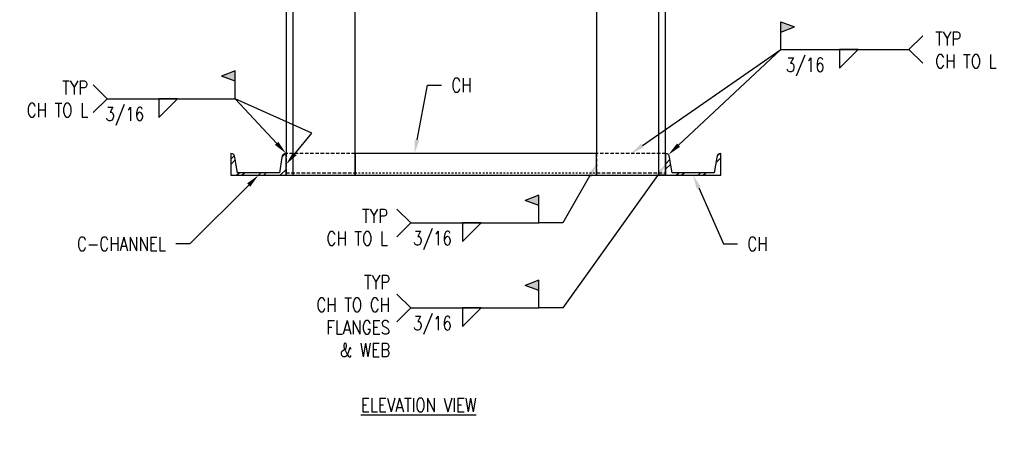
# Model space of a CAD drawing. Header units: inches. Extents: x -28 to 1146, y -114 to 309.
# Tile 2 of 15: x -25 to 46, y 69 to 100. Entities that reach past the tile are written whole.
import ezdxf
from ezdxf import colors
from ezdxf.entities.mleader import LeaderData, LeaderLine
from ezdxf.math import Vec2, Vec3

# ---------------------------------------------------------------- set-up
doc = ezdxf.new("R2010")
doc.units = ezdxf.units.IN
doc.header["$MEASUREMENT"] = 0
doc.linetypes.add('Dash', pattern=[0.25, 0.125, -0.125])
doc.linetypes.add('HIDDEN', pattern=[0.375, 0.25, -0.125])
for name, color, linetype in [('S-ANNO-NOTE', 2, 'Continuous'), ('S-ANNO-SYMB', 2, 'Continuous'), ('S-DETL-GENF', 92, 'Continuous'), ('S-DETL-GENF-HDLN', 1, 'Dash')]:
    doc.layers.add(name, color=color, linetype=linetype)
doc.styles.add('Annotative', font='romans.shx', dxfattribs={"width": 0.8, "height": 0.125})

# ---------------------------------------------------------------- blocks, each defined once
blk = doc.blocks.new('051200_SteelFraming-AISC-Angle-Shapes-Side - L5X5X1_2-1903833-CANOPY TYPICAL CONNECTION DIAGRAM')
at = {"layer": 'S-DETL-GENF', "lineweight": -3}
for p, q in [((17.958, 0), (0.958, 0)), ((31.958, 0), (22.958, 0)), ((37.538, 0), (33.538, 0)), ((52.17, 0), (41.2, 0)), ((53.75, 0), (52.17, 0)), ((53.75, -5), (53.75, 0)), ((53.75, 0), (53.75, -0.5)), ((0.958, -0.5), (31.958, -0.5)), ((31.958, -0.5), (33.538, -0.5)), ((33.538, -0.5), (37.538, -0.5)), ((41.2, -0.5), (52.17, -0.5)), ((52.17, -0.5), (53.75, -0.5)), ((0.958, -5), (17.958, -5)), ((22.958, -5), (31.958, -5)), ((31.958, -5), (33.538, -5)), ((33.538, -5), (37.538, -5)), ((41.2, -5), (52.17, -5))]:
    blk.add_line(p, q, dxfattribs=at)
blk = doc.blocks.new('051200_SteelFraming-AISC-Angle-Shapes-Side - L5X5X1_2-1902066-CANOPY TYPICAL CONNECTION DIAGRAM')
at = {"layer": 'S-DETL-GENF', "lineweight": -3}
for p, q in [((18.208, 5), (1.208, 5)), ((32.208, 5), (23.208, 5)), ((37.788, 5), (33.788, 5)), ((52.42, 5), (41.45, 5)), ((54, 5), (52.42, 5)), ((54, 0), (54, 5)), ((1.208, 0.5), (32.208, 0.5)), ((1.208, 0), (8.172, 0)), ((9.752, 0), (32.208, 0)), ((32.208, 0.5), (33.788, 0.5)), ((33.788, 0.5), (37.788, 0.5)), ((33.788, 0), (37.788, 0)), ((41.45, 0.5), (52.42, 0.5)), ((41.45, 0), (52.42, 0)), ((52.42, 0.5), (54, 0.5)), ((54, 0), (54, 0.5))]:
    blk.add_line(p, q, dxfattribs=at)
blk = doc.blocks.new('051200_SteelFraming-AISC-Channel-Shapes-Section - C4X5_4-V2-CANOPY TYPICAL CONNECTION DIAGRAM')
at = {"layer": 'S-DETL-GENF', "lineweight": -3}
h = blk.add_hatch(dxfattribs=at)
h.set_pattern_fill('FP_3', color=256, style=0, pattern_type=2)
h.set_pattern_definition([(315, (-88.276, -5.556), (0.79196, 0.79196), []), (315, (-87.076, -5.556), (0.79196, 0.79196), [])])
h.paths.add_polyline_path([(0, -1.53), (1.58, -1.53), (1.54, -1.382), (1.432, -1.274), (1.284, -1.234), (0.184, -1.063), (0.184, 2), (1.284, 2.174), (1.432, 2.214), (1.54, 2.322), (1.58, 2.47), (0, 2.47)])
for p, q in [((1.58, 2.47), (0, 2.47)), ((0, 2.47), (0, -1.53)), ((0.184, 2), (1.284, 2.174)), ((0.184, -1.063), (0.184, 2)), ((1.284, -1.234), (0.184, -1.063)), ((0, -1.53), (1.58, -1.53))]:
    blk.add_line(p, q, dxfattribs=at)
for centre, start, end in [((1.284, 2.47), 270, 360), ((1.284, -1.53), 0, 90)]:
    blk.add_arc(centre, 0.296, start, end, dxfattribs=at)
blk = doc.blocks.new('051200_SteelFraming-AISC-Channel-Shapes-Top - C4X5_4-1900934-CANOPY TYPICAL CONNECTION DIAGRAM')
at = {"layer": 'S-DETL-GENF', "linetype": 'HIDDEN', "lineweight": -3}
for p, q in [((5, 1.58), (0, 1.58)), ((0, 1.58), (0, 0)), ((0, 0), (5, 0))]:
    blk.add_line(p, q, dxfattribs=at)
at = {"layer": 'S-DETL-GENF-HDLN', "linetype": 'HIDDEN', "lineweight": -3}
blk.add_line((0, 0.184), (5, 0.184), dxfattribs=at)
blk = doc.blocks.new('051200_SteelFraming-AISC-Channel-Shapes-Top - C4X5_4-1901038-CANOPY TYPICAL CONNECTION DIAGRAM')
at = {"layer": 'S-DETL-GENF', "lineweight": -3}
for p, q in [((17.5, 1.58), (0, 1.58)), ((0, 1.58), (0, 0)), ((17.5, 0), (17.5, 1.58)), ((0, 0), (17.5, 0))]:
    blk.add_line(p, q, dxfattribs=at)
at = {"layer": 'S-DETL-GENF-HDLN', "lineweight": -3}
blk.add_line((0, 0.184), (17.5, 0.184), dxfattribs=at)
blk = doc.blocks.new('051200_SteelFraming-AISC-Channel-Shapes-Section - C4X5_4-V3-CANOPY TYPICAL CONNECTION DIAGRAM')
at = {"layer": 'S-DETL-GENF', "lineweight": -3}
h = blk.add_hatch(dxfattribs=at)
h.set_pattern_fill('FP_4', color=256, style=0, pattern_type=2)
h.set_pattern_definition([(315, (-88.276, 25.944), (0.79196, 0.79196), []), (315, (-87.076, 25.944), (0.79196, 0.79196), [])])
h.paths.add_polyline_path([(0, -1.53), (1.58, -1.53), (1.54, -1.382), (1.432, -1.274), (1.284, -1.234), (0.184, -1.063), (0.184, 2), (1.284, 2.174), (1.432, 2.214), (1.54, 2.322), (1.58, 2.47), (0, 2.47)])
for p, q in [((1.58, 2.47), (0, 2.47)), ((0, 2.47), (0, -1.53)), ((0.184, 2), (1.284, 2.174)), ((0.184, -1.063), (0.184, 2)), ((1.284, -1.234), (0.184, -1.063)), ((0, -1.53), (1.58, -1.53))]:
    blk.add_line(p, q, dxfattribs=at)
for centre, start, end in [((1.284, 2.47), 270, 360), ((1.284, -1.53), 0, 90)]:
    blk.add_arc(centre, 0.296, start, end, dxfattribs=at)
blk = doc.blocks.new('HDR-Si_Weld-Symbol - Bottom-1976674-CANOPY TYPICAL CONNECTION DIAGRAM')
at = {"layer": 'S-ANNO-NOTE', "lineweight": -3}
blk.add_hatch(color=256, dxfattribs=at).paths.add_polyline_path([(-0.375, 0.204), (-0.5, 0.1571), (-0.5, 0.2509)])
for p, q in [((-0.5, 0.2509), (-0.375, 0.204)), ((-0.5, 0.0009), (-0.5, 0.2509)), ((-0.5, 0.1571), (-0.375, 0.204)), ((0.6609, 0), (0.7859, 0.125)), ((-0.4375, 0), (0.6709, 0)), ((0.0313, -0.1691), (0.2004, 0)), ((0.0313, 0), (0.0313, -0.1691)), ((0.2004, 0), (0.0313, 0)), ((0.6609, 0), (0.7859, -0.125))]:
    blk.add_line(p, q, dxfattribs=at)
blk = doc.blocks.new('HDR-Si_Weld-Symbol - Bottom-1976676-CANOPY TYPICAL CONNECTION DIAGRAM')
at = {"layer": 'S-ANNO-NOTE', "lineweight": -3}
blk.add_hatch(color=256, dxfattribs=at).paths.add_polyline_path([(0.5984, 0.204), (0.7234, 0.2509), (0.7234, 0.1571)])
for p, q in [((0.7234, 0.2509), (0.5984, 0.204)), ((0.7234, 0.1571), (0.5984, 0.204)), ((0.7234, 0.0009), (0.7234, 0.2509)), ((-0.4375, 0), (-0.5625, 0.125)), ((-0.4375, 0), (-0.5625, -0.125)), ((-0.4375, 0), (0.7234, 0)), ((0.0313, -0.1691), (0.2004, 0)), ((0.0313, 0), (0.0313, -0.1691)), ((0.2004, 0), (0.0313, 0))]:
    blk.add_line(p, q, dxfattribs=at)

msp = doc.modelspace()

# ---------------------------------------------------------------- linework, layer by layer
at = {"layer": 'S-ANNO-NOTE', "lineweight": -3}
for p, q in [((14.0896, 84.8251), (12.3757, 84.8251)), ((14.0896, 78.6678), (12.3757, 78.6678))]:
    msp.add_line(p, q, dxfattribs=at)
at = {"layer": 'S-ANNO-SYMB', "lineweight": -3}
msp.add_line((-4.081, 91.3284), (-9.6393, 93.8251), dxfattribs=at)

# ---------------------------------------------------------------- block references
at = {"layer": 'S-ANNO-NOTE', "lineweight": -3, "xscale": 8, "yscale": 8, "zscale": 8}
for name, p in [('HDR-Si_Weld-Symbol - Bottom-1976674-CANOPY TYPICAL CONNECTION DIAGRAM', (33.8859, 97.387)), ('HDR-Si_Weld-Symbol - Bottom-1976676-CANOPY TYPICAL CONNECTION DIAGRAM', (-15.4269, 93.8251)), ('HDR-Si_Weld-Symbol - Bottom-1976676-CANOPY TYPICAL CONNECTION DIAGRAM', (6.5771, 84.8251)), ('HDR-Si_Weld-Symbol - Bottom-1976676-CANOPY TYPICAL CONNECTION DIAGRAM', (6.5771, 78.6678))]:
    msp.add_blockref(name, p, dxfattribs=at)
at = {"layer": 'S-DETL-GENF', "lineweight": -3}
for name, p, rotation in [('051200_SteelFraming-AISC-Angle-Shapes-Side - L5X5X1_2-1902066-CANOPY TYPICAL CONNECTION DIAGRAM', (-5.9585, 142.2756), 270.0000000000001), ('051200_SteelFraming-AISC-Angle-Shapes-Side - L5X5X1_2-1903833-CANOPY TYPICAL CONNECTION DIAGRAM', (21.5415, 142.0256), 269.9999999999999), ('051200_SteelFraming-AISC-Channel-Shapes-Section - C4X5_4-V2-CANOPY TYPICAL CONNECTION DIAGRAM', (-7.4884, 88.2756), 89.9999999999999), ('051200_SteelFraming-AISC-Channel-Shapes-Section - C4X5_4-V3-CANOPY TYPICAL CONNECTION DIAGRAM', (24.0116, 88.2756), 89.9999999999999)]:
    msp.add_blockref(name, p, dxfattribs=dict(at, rotation=rotation))
at = {"layer": 'S-DETL-GENF', "linetype": 'HIDDEN', "lineweight": -3}
for p in [(-5.9585, 88.2756), (16.5415, 88.2756)]:
    msp.add_blockref('051200_SteelFraming-AISC-Channel-Shapes-Top - C4X5_4-1900934-CANOPY TYPICAL CONNECTION DIAGRAM', p, dxfattribs=at)
at = {"layer": 'S-DETL-GENF', "lineweight": -3}
msp.add_blockref('051200_SteelFraming-AISC-Channel-Shapes-Top - C4X5_4-1901038-CANOPY TYPICAL CONNECTION DIAGRAM', (-0.9585, 88.2756), dxfattribs=at)

# ---------------------------------------------------------------- texts
at = {"layer": 'S-ANNO-NOTE', "lineweight": -3, "char_height": 1, "line_spacing_factor": 0.981704, "style": 'Annotative'}
for s, insert, width, attachment_point in [('\\pxt3.2,6.4,9.6,12.8,16,19.2,22.4,25.6,28.8,32,35.2,38.4,41.6,44.8,48,51.2,54.4,57.6,60.8,64,67.2,70.4,73.6,76.8,80,83.2,86.4,89.6,92.8,96,99.2,102.4;{TYP\\PCH TO L}', (41.0824, 98.6692), 5.840504, 1), ('\\pxqc,t3.2,6.4,9.6,12.8,16,19.2,22.4,25.6,28.8,32,35.2,38.4,41.6,44.8,48,51.2,54.4,57.6,60.8,64,67.2,70.4,73.6,76.8,80,83.2,86.4,89.6,92.8,96,99.2,102.4;3/16', (31.6661, 96.7799), 3.867717, 2), ('\\pxt3.2,6.4,9.6,12.8,16,19.2,22.4,25.6,28.8,32,35.2,38.4,41.6,44.8,48,51.2,54.4,57.6,60.8,64,67.2,70.4,73.6,76.8,80,83.2,86.4,89.6,92.8,96,99.2,102.4;{TYP\\PCH TO L}', (-20.294, 95.1259), 5.840504, 3), ('\\pxqc,t3.2,6.4,9.6,12.8,16,19.2,22.4,25.6,28.8,32,35.2,38.4,41.6,44.8,48,51.2,54.4,57.6,60.8,64,67.2,70.4,73.6,76.8,80,83.2,86.4,89.6,92.8,96,99.2,102.4;3/16', (-17.6467, 93.2181), 3.867717, 2), ('\\pxt3.2,6.4,9.6,12.8,16,19.2,22.4,25.6,28.8,32,35.2,38.4,41.6,44.8,48,51.2,54.4,57.6,60.8,64,67.2,70.4,73.6,76.8,80,83.2,86.4,89.6,92.8,96,99.2,102.4;{TYP\\PCH TO L}', (1.4335, 84.5084), 5.840504, 6), ('\\pxqc,t3.2,6.4,9.6,12.8,16,19.2,22.4,25.6,28.8,32,35.2,38.4,41.6,44.8,48,51.2,54.4,57.6,60.8,64,67.2,70.4,73.6,76.8,80,83.2,86.4,89.6,92.8,96,99.2,102.4;3/16', (4.6527, 84.2181), 3.867717, 2), ('\\pxt3.2,6.4,9.6,12.8,16,19.2,22.4,25.6,28.8,32,35.2,38.4,41.6,44.8,48,51.2,54.4,57.6,60.8,64,67.2,70.4,73.6,76.8,80,83.2,86.4,89.6,92.8,96,99.2,102.4;{TYP\\PCH TO CH\\PFLANGES\\P& WEB}', (1.5857, 78.0718), 7.12058, 6), ('\\pxqc,t3.2,6.4,9.6,12.8,16,19.2,22.4,25.6,28.8,32,35.2,38.4,41.6,44.8,48,51.2,54.4,57.6,60.8,64,67.2,70.4,73.6,76.8,80,83.2,86.4,89.6,92.8,96,99.2,102.4;3/16', (4.6527, 78.0608), 3.867717, 2), ('\\pxt3.2,6.4,9.6,12.8,16,19.2,22.4,25.6,28.8,32,35.2,38.4,41.6,44.8,48,51.2,54.4,57.6,60.8,64,67.2,70.4,73.6,76.8,80,83.2,86.4,89.6,92.8,96,99.2,102.4;{\\LELEVATION VIEW}', (-0.5375, 72.1271), 10.319496, 1)]:
    msp.add_mtext(s, dxfattribs=dict(at, insert=insert, width=width, attachment_point=attachment_point))

# ---------------------------------------------------------------- leaders
at = {"layer": 'S-ANNO-NOTE', "lineweight": -3}
ml = msp.add_multileader_mtext('Standard', dxfattribs=at)
ml.set_content('CH', color=256, style='Annotative')
ml.set_leader_properties(color=1, linetype='ByLayer', lineweight=-1)
ml.build(insert=Vec2(0, 0))
ml.multileader.update_dxf_attribs({"text_right_attachment_type": 3, "dogleg_length": 0.125, "arrow_head_size": 1, "scale": 8})
ctx = ml.context
ctx.base_point, ctx.scale, ctx.char_height, ctx.arrow_head_size, ctx.landing_gap_size, ctx.plane_origin = Vec3(5.2964, 94.8023), 8, 1, 1, 0.72, Vec3(17.8499, 99.7746)
ctx.right_attachment = 3
notes = []
notes.append((ctx, [(1, (1, 1, 0), (4.2964, 94.8023), (1, 0), 1, [(0, [(3.3482, 89.8556)], 0, [])])]))
ctx.mtext.insert, ctx.mtext.flow_direction = Vec3(6.0164, 95.3023), 5
ml = msp.add_multileader_mtext('Standard', dxfattribs=at)
ml.set_content('C-CHANNEL', color=256, style='Annotative')
ml.set_leader_properties(color=1, linetype='ByLayer', lineweight=-1)
ml.build(insert=Vec2(0, 0))
ml.multileader.update_dxf_attribs({"text_right_attachment_type": 3, "dogleg_length": 0.125, "arrow_head_size": 1, "scale": 8})
ctx = ml.context
ctx.base_point, ctx.scale, ctx.char_height, ctx.arrow_head_size, ctx.landing_gap_size, ctx.plane_origin = Vec3(-22.3901, 83.3032), 8, 1, 1, 0.72, Vec3(-7.9585, 88.2756)
ctx.right_attachment, ctx.text_align_type = 3, 2
notes.append((ctx, [(0, (1, 1, 0), (-12.9405, 83.3032), (-1, 0), 1, [(0, [(-7.9585, 88.2756)], 0, [])])]))
ctx.mtext.insert, ctx.mtext.alignment, ctx.mtext.flow_direction = Vec3(-14.6605, 83.8032), 3, 5
ml = msp.add_multileader_mtext('Standard', dxfattribs=at)
ml.set_content('CH', color=256, style='Annotative')
ml.set_leader_properties(color=1, linetype='ByLayer', lineweight=-1)
ml.build(insert=Vec2(0, 0))
ml.multileader.update_dxf_attribs({"text_right_attachment_type": 3, "dogleg_length": 0.125, "arrow_head_size": 1, "scale": 8})
ctx = ml.context
ctx.base_point, ctx.scale, ctx.char_height, ctx.arrow_head_size, ctx.landing_gap_size, ctx.plane_origin = Vec3(26.7446, 83.3032), 8, 1, 1, 0.72, Vec3(23.5415, 88.2756)
ctx.right_attachment = 3
notes.append((ctx, [(1, (1, 1, 0), (25.7446, 83.3032), (1, 0), 1, [(0, [(23.5415, 88.2756)], 0, [])])]))
ctx.mtext.insert, ctx.mtext.flow_direction = Vec3(27.4646, 83.8032), 5
at = {"layer": 'S-ANNO-SYMB', "lineweight": -3}
ml = msp.add_multileader_mtext('Standard', dxfattribs=at)
ml.set_content('', color=256, style='Annotative')
ml.set_leader_properties(color=256, linetype='ByLayer', lineweight=-1)
ml.build(insert=Vec2(0, 0))
ml.multileader.update_dxf_attribs({"has_dogleg": 0, "text_right_attachment_type": 3, "dogleg_length": 0.36, "arrow_head_size": 1, "scale": 8})
ctx = ml.context
ctx.base_point, ctx.scale, ctx.char_height, ctx.arrow_head_size, ctx.landing_gap_size, ctx.plane_origin = Vec3(29.8859, 97.387), 8, 1, 1, 0.72, Vec3(19.0415, 89.8556)
ctx.right_attachment = 3
notes.append((ctx, [(0, (1, 1, 0), (29.3859, 97.387), (1, 0), 0.5, [(0, [(19.0415, 89.8556)], 0, [])])]))
ctx.mtext.insert, ctx.mtext.flow_direction = Vec3(30.6059, 97.887), 5
ml = msp.add_multileader_mtext('Standard', dxfattribs=at)
ml.set_content('', color=256, style='Annotative')
ml.set_leader_properties(color=256, linetype='ByLayer', lineweight=-1)
ml.build(insert=Vec2(0, 0))
ml.multileader.update_dxf_attribs({"text_right_attachment_type": 3, "dogleg_length": 0.36, "arrow_head_size": 1, "scale": 8})
ctx = ml.context
ctx.base_point, ctx.scale, ctx.char_height, ctx.arrow_head_size, ctx.landing_gap_size, ctx.plane_origin = Vec3(30.3859, 97.387), 8, 1, 1, 0.72, Vec3(21.7508, 89.7689)
ctx.right_attachment = 3
notes.append((ctx, [(0, (1, 1, 0), (29.8859, 97.387), (1, 0), 0.5, [(0, [(21.7508, 89.7689)], 0, [])])]))
ctx.mtext.insert, ctx.mtext.flow_direction = Vec3(31.1059, 97.887), 5
ml = msp.add_multileader_mtext('Standard', dxfattribs=at)
ml.set_content('', color=256, style='Annotative')
ml.set_leader_properties(color=256, linetype='ByLayer', lineweight=-1)
ml.build(insert=Vec2(0, 0))
ml.multileader.update_dxf_attribs({"has_dogleg": 0, "text_right_attachment_type": 3, "dogleg_length": 0.125, "arrow_head_size": 1, "scale": 8})
ctx = ml.context
ctx.base_point, ctx.scale, ctx.char_height, ctx.arrow_head_size, ctx.landing_gap_size, ctx.plane_origin = Vec3(-11.0793, 93.8251), 8, 1, 1, 0.72, Vec3(-3.7116, 91.0378)
ctx.right_attachment, ctx.text_align_type = 3, 2
notes.append((ctx, [(0, (1, 1, 0), (-8.6393, 93.8251), (-1, 0), 1, [(0, [(-5.9585, 89.8556)], 0, [])])]))
ctx.mtext.insert, ctx.mtext.alignment, ctx.mtext.flow_direction = Vec3(-10.3593, 94.3251), 3, 5
ml = msp.add_multileader_mtext('Standard', dxfattribs=at)
ml.set_content('', color=256, style='Annotative')
ml.set_leader_properties(color=256, linetype='ByLayer', lineweight=-1)
ml.build(insert=Vec2(0, 0))
ml.multileader.update_dxf_attribs({"has_dogleg": 0, "text_right_attachment_type": 3, "dogleg_length": 0.125, "arrow_head_size": 1, "scale": 8})
ctx = ml.context
ctx.base_point, ctx.scale, ctx.char_height, ctx.arrow_head_size, ctx.landing_gap_size, ctx.plane_origin = Vec3(-4.081, 91.3284), 8, 1, 1, 0.72, Vec3(-5.9585, 89.0656)
ctx.right_attachment = 3
notes.append((ctx, [(0, (1, 1, 0), (-5.081, 91.3284), (1, 0), 1, [(0, [(-5.9585, 89.0656)], 0, [])])]))
ctx.mtext.insert, ctx.mtext.flow_direction = Vec3(-3.361, 91.8284), 5
ml = msp.add_multileader_mtext('Standard', dxfattribs=at)
ml.set_content('', color=256, style='Annotative')
ml.set_leader_properties(color=256, linetype='ByLayer', lineweight=-1)
ml.build(insert=Vec2(0, 0))
ml.multileader.update_dxf_attribs({"has_dogleg": 0, "text_right_attachment_type": 3, "dogleg_length": 0.36, "arrow_head_size": 1, "scale": 8})
ctx = ml.context
ctx.base_point, ctx.scale, ctx.char_height, ctx.arrow_head_size, ctx.landing_gap_size, ctx.plane_origin = Vec3(12.6496, 84.8251), 8, 1, 1, 0.72, Vec3(11.1616, 83.1694)
ctx.right_attachment, ctx.text_align_type = 3, 2
notes.append((ctx, [(1, (1, 1, 0), (14.5896, 84.8251), (-1, 0), 0.5, [(0, [(16.5415, 89.0656)], 0, [])])]))
ctx.mtext.insert, ctx.mtext.alignment, ctx.mtext.flow_direction = Vec3(13.3696, 85.3251), 3, 5
ml = msp.add_multileader_mtext('Standard', dxfattribs=at)
ml.set_content('', color=256, style='Annotative')
ml.set_leader_properties(color=256, linetype='ByLayer', lineweight=-1)
ml.build(insert=Vec2(0, 0))
ml.multileader.update_dxf_attribs({"has_dogleg": 0, "text_right_attachment_type": 3, "dogleg_length": 0.36, "arrow_head_size": 1, "scale": 8})
ctx = ml.context
ctx.base_point, ctx.scale, ctx.char_height, ctx.arrow_head_size, ctx.landing_gap_size, ctx.plane_origin = Vec3(12.6496, 78.6678), 8, 1, 1, 0.72, Vec3(12.7385, 76.3115)
ctx.right_attachment, ctx.text_align_type = 3, 2
notes.append((ctx, [(1, (1, 1, 0), (14.5896, 78.6678), (-1, 0), 0.5, [(0, [(21.5415, 89.0656)], 0, [])])]))
ctx.mtext.insert, ctx.mtext.alignment, ctx.mtext.flow_direction = Vec3(13.3696, 79.1678), 3, 5
for ctx, leaders in notes:
    for number, flags, end, landing, length, lines in leaders:
        leader = LeaderData()
        leader.index, (leader.has_last_leader_line, leader.has_dogleg_vector, leader.attachment_direction) = number, flags
        leader.last_leader_point, leader.dogleg_vector, leader.dogleg_length = Vec3(end), Vec3(landing), length
        for number, points, colour, breaks in lines:
            line = LeaderLine()
            line.index, line.vertices, line.color, line.breaks = number, Vec3.list(points), colors.encode_raw_color(colour), breaks
            leader.lines.append(line)
        ctx.leaders.append(leader)

doc.saveas('drawing.dxf')
